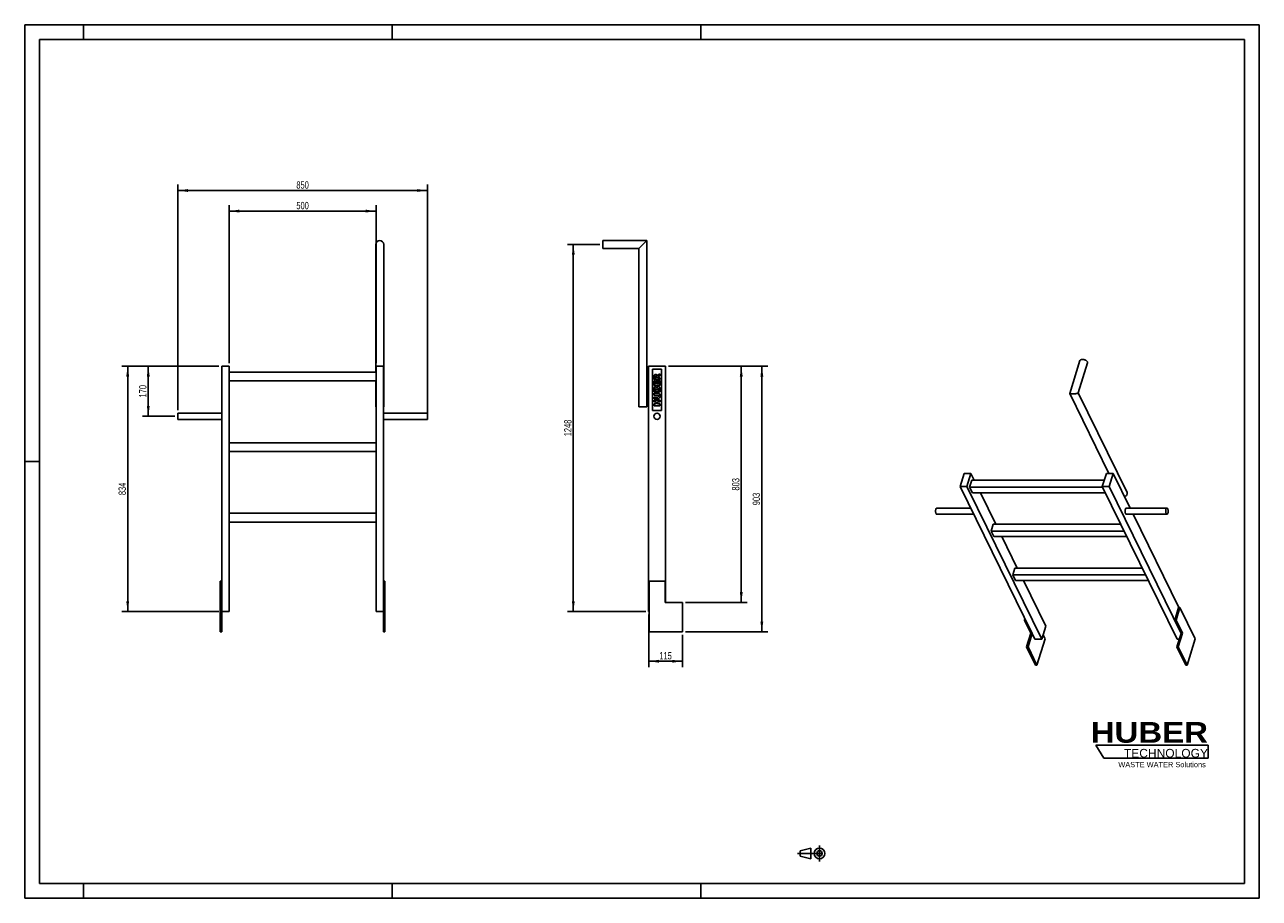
# Model space of a CAD drawing. Header units: millimetres. Extents: x 0 to 4200, y 0 to 2970.
import ezdxf

# ---------------------------------------------------------------- set-up
doc = ezdxf.new("R2010")
doc.units = ezdxf.units.MM
doc.header["$LTSCALE"] = 231
doc.linetypes.add('CENTER', pattern=[0.6, 0.375, -0.075, 0.075, -0.075])
doc.layers.get('0').update_dxf_attribs({"linetype": 'CONTINUOUS'})
for name, color, linetype in [('005_AXIS', 7, 'CONTINUOUS'), ('007_CURVES', 7, 'CONTINUOUS'), ('050_DIMENSIONING', 7, 'CONTINUOUS'), ('HUBER_Logo_BL0', 7, 'CONTINUOUS')]:
    doc.layers.add(name, color=color, linetype=linetype)
doc.styles.get("Standard").update_dxf_attribs({"font": 'txt', "width": 0.7})
doc.styles.add('TEXTSTYLE_2', font='ariblk.ttf')
doc.styles.add('TEXTSTYLE_3', font='arial.ttf')
doc.dimstyles.new('DIMSTYLE_1', dxfattribs={"dimtxt": 25, "dimasz": 35, "dimexe": 2, "dimexo": 1, "dimtad": 1, "dimdec": 1, "dimtxsty": 'STANDARD', "dimblk": '_FILLED', "dimblk1": '_FILLED', "dimblk2": '_FILLED', "dimcen": 0.09, "dimazin": 2, "dimtp": 0.8, "dimtm": 0.8, "dimtfac": 1, "dimtdec": 1, "dimtofl": 0, "dimtmove": 0, "dimatfit": 3, "dimldrblk": '_FILLED', "dimfxl": 1, "dimtolj": 1, "dimarcsym": 0})
doc.dimstyles.new('DIMSTYLE_2', dxfattribs={"dimtxt": 25, "dimasz": 35, "dimexe": 2, "dimexo": 1, "dimtad": 1, "dimdec": 1, "dimtxsty": 'STANDARD', "dimblk": '_FILLED', "dimblk1": '_FILLED', "dimblk2": '_FILLED', "dimcen": 0.09, "dimazin": 2, "dimtp": 1.2, "dimtm": 1.2, "dimtfac": 1, "dimtdec": 1, "dimtofl": 0, "dimtmove": 0, "dimatfit": 3, "dimldrblk": '_FILLED', "dimfxl": 1, "dimtolj": 1, "dimarcsym": 0})
doc.dimstyles.new('DIMSTYLE_3', dxfattribs={"dimtxt": 25, "dimasz": 35, "dimexe": 2, "dimexo": 1, "dimtad": 1, "dimtxsty": 'STANDARD', "dimblk": '_FILLED', "dimblk1": '_FILLED', "dimblk2": '_FILLED', "dimcen": 0.09, "dimazin": 2, "dimtp": 0.5, "dimtm": 0.5, "dimtfac": 1, "dimtofl": 0, "dimtmove": 0, "dimatfit": 3, "dimldrblk": '_FILLED', "dimfxl": 1, "dimtolj": 1, "dimarcsym": 0})
doc.dimstyles.new('DIMSTYLE_4', dxfattribs={"dimtxt": 25, "dimasz": 35, "dimexe": 2, "dimexo": 1, "dimtad": 1, "dimtxsty": 'STANDARD', "dimblk": '_FILLED', "dimblk1": '_FILLED', "dimblk2": '_FILLED', "dimcen": 0.09, "dimazin": 2, "dimtp": 0.8, "dimtm": 0.8, "dimtfac": 1, "dimtofl": 0, "dimtmove": 0, "dimatfit": 3, "dimldrblk": '_FILLED', "dimfxl": 1, "dimtolj": 1, "dimarcsym": 0})
doc.dimstyles.new('DIMSTYLE_5', dxfattribs={"dimtxt": 25, "dimasz": 35, "dimexe": 2, "dimexo": 1, "dimtad": 1, "dimtxsty": 'STANDARD', "dimblk": '_FILLED', "dimblk1": '_FILLED', "dimblk2": '_FILLED', "dimcen": 0.09, "dimazin": 2, "dimtp": 0.3, "dimtm": 0.3, "dimtfac": 1, "dimtofl": 0, "dimtmove": 0, "dimatfit": 3, "dimldrblk": '_FILLED', "dimfxl": 1, "dimtolj": 1, "dimarcsym": 0})

# ---------------------------------------------------------------- blocks, each defined once
blk = doc.blocks.new('HUBER_LOGO_BL0', base_point=(3837.5, 503.7))
at = {"layer": 'HUBER_Logo_BL0', "color": 5, "linetype": 'CONTINUOUS'}
for p, q in [((4026.4, 521), (3643.9, 521)), ((3643.9, 521), (3670.9, 476)), ((4026.4, 521), (4026.4, 476)), ((3670.9, 476), (4026.4, 476))]:
    blk.add_line(p, q, dxfattribs=at)
at = {"layer": 'HUBER_Logo_BL0', "color": 2, "linetype": 'CONTINUOUS', "attachment_point": 3, "line_spacing_factor": 0.78}
for s, insert, char_height, width, style in [('HUBER\\P\\fArial;\\H29.25;TECHNOLOGY ', (4025.4, 599.1), 70.2, 387.672, 'TEXTSTYLE_2'), ('WASTE WATER Solutions', (4018, 463.6), 18, 297.033, 'TEXTSTYLE_3')]:
    blk.add_mtext(s, dxfattribs=dict(at, insert=insert, char_height=char_height, width=width, style=style))
blk = doc.blocks.new('_FILLED')
at = {"color": 0, "linetype": 'BYBLOCK'}
blk.add_solid([(0, 0), (-1, 0.14), (-1, -0.14)], dxfattribs=at)
blk = doc.blocks.new('*D0')
at = {"layer": '050_DIMENSIONING', "color": 2, "linetype": 'CONTINUOUS'}
for p, q in [((695.4, 1818.9), (695.4, 2356.3)), ((1195.4, 1818.9), (1195.4, 2356.3)), ((695.4, 2336.3), (945.4, 2336.3)), ((1195.4, 2336.3), (945.4, 2336.3))]:
    blk.add_line(p, q, dxfattribs=at)
at = {"layer": '050_DIMENSIONING', "color": 2, "linetype": 'CONTINUOUS', "xscale": 35, "yscale": 35, "zscale": 35, "rotation": 180}
blk.add_blockref('_FILLED', (695.4, 2336.3), dxfattribs=at)
at = {"layer": '050_DIMENSIONING', "color": 2, "linetype": 'CONTINUOUS', "xscale": 35, "yscale": 35, "zscale": 35}
blk.add_blockref('_FILLED', (1195.4, 2336.3), dxfattribs=at)
at = {"layer": '050_DIMENSIONING', "color": 2, "linetype": 'CONTINUOUS', "insert": (945.4, 2367.6), "char_height": 25, "width": 85.714, "attachment_point": 2, "line_spacing_factor": 0.9}
blk.add_mtext('500', dxfattribs=at)
blk = doc.blocks.new('*D1')
at = {"layer": '050_DIMENSIONING', "color": 2, "linetype": 'CONTINUOUS'}
for p, q in [((520.4, 1659.5), (520.4, 2426.3)), ((520.4, 2406.3), (945.4, 2406.3)), ((1370.4, 2406.3), (945.4, 2406.3)), ((1370.4, 1648.9), (1370.4, 2426.3))]:
    blk.add_line(p, q, dxfattribs=at)
at = {"layer": '050_DIMENSIONING', "color": 2, "linetype": 'CONTINUOUS', "xscale": 35, "yscale": 35, "zscale": 35, "rotation": 180}
blk.add_blockref('_FILLED', (520.4, 2406.3), dxfattribs=at)
at = {"layer": '050_DIMENSIONING', "color": 2, "linetype": 'CONTINUOUS', "xscale": 35, "yscale": 35, "zscale": 35}
blk.add_blockref('_FILLED', (1370.4, 2406.3), dxfattribs=at)
at = {"layer": '050_DIMENSIONING', "color": 2, "linetype": 'CONTINUOUS', "insert": (945.4, 2437.6), "char_height": 25, "width": 85.714, "attachment_point": 2, "line_spacing_factor": 0.9}
blk.add_mtext('850', dxfattribs=at)
blk = doc.blocks.new('*D2')
at = {"layer": '050_DIMENSIONING', "color": 2, "linetype": 'CONTINUOUS'}
for p, q in [((1956.3, 2222.9), (1846.3, 2222.9)), ((1866.3, 2222.9), (1866.3, 1598.9)), ((1866.3, 974.9), (1866.3, 1598.9)), ((2112.7, 974.9), (1846.3, 974.9))]:
    blk.add_line(p, q, dxfattribs=at)
at = {"layer": '050_DIMENSIONING', "color": 2, "linetype": 'CONTINUOUS', "xscale": 35, "yscale": 35, "zscale": 35}
for p, rotation in [((1866.3, 2222.9), 90), ((1866.3, 974.9), 270)]:
    blk.add_blockref('_FILLED', p, dxfattribs=dict(at, rotation=rotation))
at = {"layer": '050_DIMENSIONING', "color": 2, "linetype": 'CONTINUOUS', "insert": (1835.1, 1598.9), "char_height": 25, "width": 109.821, "attachment_point": 2, "rotation": 90, "line_spacing_factor": 0.9}
blk.add_mtext('1248', dxfattribs=at)
blk = doc.blocks.new('*D3')
at = {"layer": '050_DIMENSIONING', "color": 2, "linetype": 'CONTINUOUS'}
for p, q in [((660.4, 1808.9), (400.4, 1808.9)), ((420.4, 1808.9), (420.4, 1723.9)), ((420.4, 1638.9), (420.4, 1723.9)), ((510.4, 1638.9), (400.4, 1638.9))]:
    blk.add_line(p, q, dxfattribs=at)
at = {"layer": '050_DIMENSIONING', "color": 2, "linetype": 'CONTINUOUS', "xscale": 35, "yscale": 35, "zscale": 35}
for p, rotation in [((420.4, 1808.9), 90), ((420.4, 1638.9), 270)]:
    blk.add_blockref('_FILLED', p, dxfattribs=dict(at, rotation=rotation))
at = {"layer": '050_DIMENSIONING', "color": 2, "linetype": 'CONTINUOUS', "insert": (389.2, 1723.9), "char_height": 25, "width": 80.357, "attachment_point": 2, "rotation": 90, "line_spacing_factor": 0.9}
blk.add_mtext('170', dxfattribs=at)
blk = doc.blocks.new('*D4')
at = {"layer": '050_DIMENSIONING', "color": 2, "linetype": 'CONTINUOUS'}
for p, q in [((660.4, 1808.9), (330.4, 1808.9)), ((350.4, 1808.9), (350.4, 1391.9)), ((350.4, 974.9), (350.4, 1391.9)), ((660.4, 974.9), (330.4, 974.9))]:
    blk.add_line(p, q, dxfattribs=at)
at = {"layer": '050_DIMENSIONING', "color": 2, "linetype": 'CONTINUOUS', "xscale": 35, "yscale": 35, "zscale": 35}
for p, rotation in [((350.4, 1808.9), 90), ((350.4, 974.9), 270)]:
    blk.add_blockref('_FILLED', p, dxfattribs=dict(at, rotation=rotation))
at = {"layer": '050_DIMENSIONING', "color": 2, "linetype": 'CONTINUOUS', "insert": (319.2, 1391.9), "char_height": 25, "width": 85.714, "attachment_point": 2, "rotation": 90, "line_spacing_factor": 0.9}
blk.add_mtext('834', dxfattribs=at)
blk = doc.blocks.new('*D5')
at = {"layer": '050_DIMENSIONING', "color": 2, "linetype": 'CONTINUOUS'}
for p, q in [((2122.7, 964.9), (2122.7, 785.9)), ((2237.7, 895.9), (2237.7, 785.9)), ((2122.7, 805.9), (2180.2, 805.9)), ((2237.7, 805.9), (2180.2, 805.9))]:
    blk.add_line(p, q, dxfattribs=at)
at = {"layer": '050_DIMENSIONING', "color": 2, "linetype": 'CONTINUOUS', "xscale": 35, "yscale": 35, "zscale": 35, "rotation": 180}
blk.add_blockref('_FILLED', (2122.7, 805.9), dxfattribs=at)
at = {"layer": '050_DIMENSIONING', "color": 2, "linetype": 'CONTINUOUS', "xscale": 35, "yscale": 35, "zscale": 35}
blk.add_blockref('_FILLED', (2237.7, 805.9), dxfattribs=at)
at = {"layer": '050_DIMENSIONING', "color": 2, "linetype": 'CONTINUOUS', "insert": (2180.2, 837.1), "char_height": 25, "width": 69.643, "attachment_point": 2, "line_spacing_factor": 0.9}
blk.add_mtext('115', dxfattribs=at)
blk = doc.blocks.new('*D6')
at = {"layer": '050_DIMENSIONING', "color": 2, "linetype": 'CONTINUOUS'}
for p, q in [((2189.7, 1808.9), (2457.7, 1808.9)), ((2437.7, 1808.9), (2437.7, 1407.4)), ((2437.7, 1005.9), (2437.7, 1407.4)), ((2247.7, 1005.9), (2457.7, 1005.9))]:
    blk.add_line(p, q, dxfattribs=at)
at = {"layer": '050_DIMENSIONING', "color": 2, "linetype": 'CONTINUOUS', "xscale": 35, "yscale": 35, "zscale": 35}
for p, rotation in [((2437.7, 1808.9), 90), ((2437.7, 1005.9), 270)]:
    blk.add_blockref('_FILLED', p, dxfattribs=dict(at, rotation=rotation))
at = {"layer": '050_DIMENSIONING', "color": 2, "linetype": 'CONTINUOUS', "insert": (2406.4, 1407.4), "char_height": 25, "width": 85.714, "attachment_point": 2, "rotation": 90, "line_spacing_factor": 0.9}
blk.add_mtext('803', dxfattribs=at)
blk = doc.blocks.new('*D7')
at = {"layer": '050_DIMENSIONING', "color": 2, "linetype": 'CONTINUOUS'}
for p, q in [((2189.7, 1808.9), (2527.7, 1808.9)), ((2507.7, 1808.9), (2507.7, 1357.4)), ((2507.7, 905.9), (2507.7, 1357.4)), ((2247.7, 905.9), (2527.7, 905.9))]:
    blk.add_line(p, q, dxfattribs=at)
at = {"layer": '050_DIMENSIONING', "color": 2, "linetype": 'CONTINUOUS', "xscale": 35, "yscale": 35, "zscale": 35}
for p, rotation in [((2507.7, 1808.9), 90), ((2507.7, 905.9), 270)]:
    blk.add_blockref('_FILLED', p, dxfattribs=dict(at, rotation=rotation))
at = {"layer": '050_DIMENSIONING', "color": 2, "linetype": 'CONTINUOUS', "insert": (2476.4, 1357.4), "char_height": 25, "width": 85.714, "attachment_point": 2, "rotation": 90, "line_spacing_factor": 0.9}
blk.add_mtext('903', dxfattribs=at)
blk = doc.blocks.new('PROJEKTIONSMETHODE_1_BL1', base_point=(2680, 152.5))
at = {"color": 2, "linetype": 'CONTINUOUS'}
for p, q in [((2637.8, 161.7), (2674.5, 170.8)), ((2674.5, 134.2), (2674.5, 170.8)), ((2637.8, 143.3), (2637.8, 161.7)), ((2637.8, 143.3), (2674.5, 134.2))]:
    blk.add_line(p, q, dxfattribs=at)
at = {"color": 2, "linetype": 'CENTER'}
for p, q in [((2703.8, 180), (2703.8, 125)), ((2628.7, 152.5), (2731.3, 152.5))]:
    blk.add_line(p, q, dxfattribs=at)
at = {"color": 2, "linetype": 'CONTINUOUS'}
for radius in [18.3, 9.17]:
    blk.add_circle((2703.8, 152.5), radius, dxfattribs=at)

msp = doc.modelspace()

# ---------------------------------------------------------------- linework, layer by layer
at = {"color": 7, "linetype": 'CONTINUOUS'}
for p, q in [((0, 2970), (4200, 2970)), ((0, 0), (0, 2970)), ((4200, 0), (4200, 2970)), ((1966.306, 2234.301), (1966.306, 2236.301)), ((2116.356, 2236.301), (1966.306, 2236.301)), ((1966.306, 2234.287), (1966.306, 2234.301)), ((1966.306, 2222.851), (1966.306, 2234.287)), ((2102.906, 2222.851), (2116.356, 2236.301)), ((2116.356, 1671.351), (2116.356, 2236.301)), ((1194.477, 1788.851), (1194.477, 2222.851)), ((1221.377, 1671.351), (1221.377, 2222.851)), ((1966.306, 2211.416), (1966.306, 2222.851)), ((1966.306, 2211.401), (1966.306, 2211.416)), ((1966.306, 2209.401), (1966.306, 2211.401)), ((2089.456, 2209.401), (1966.306, 2209.401)), ((2089.456, 2209.401), (2102.906, 2222.851)), ((2089.456, 1671.351), (2089.456, 2209.401)), ((670.427, 1808.851), (695.427, 1808.851)), ((670.427, 1005.851), (670.427, 1808.851)), ((695.427, 1808.851), (695.427, 974.851)), ((1195.427, 1808.851), (1220.427, 1808.851)), ((1195.427, 1808.851), (1195.427, 974.851)), ((1220.427, 1005.851), (1220.427, 1808.851)), ((2122.656, 1808.851), (2179.656, 1808.851)), ((2122.656, 1808.851), (2122.656, 974.851)), ((2179.656, 1005.851), (2179.656, 1808.851)), ((3555.228, 1715.905), (3589.841, 1827.912)), ((3584.074, 1718.141), (3615.542, 1819.97)), ((695.427, 1788.851), (1195.427, 1788.851)), ((1195.427, 1758.851), (695.427, 1758.851)), ((1194.477, 1671.351), (1194.477, 1758.851)), ((3688.522, 1444.121), (3555.243, 1715.715)), ((3584.022, 1717.972), (3584.074, 1718.141)), ((3584.085, 1718.003), (3584.052, 1718.07)), ((3749.93, 1380.046), (3584.085, 1718.003)), ((1194.477, 1671.351), (1195.427, 1671.351)), ((1220.427, 1671.351), (1221.377, 1671.351)), ((2089.456, 1671.351), (2091.456, 1671.351)), ((2091.456, 1671.351), (2091.47, 1671.351)), ((2091.47, 1671.351), (2102.906, 1671.351)), ((2102.906, 1671.351), (2114.341, 1671.351)), ((2114.341, 1671.351), (2114.356, 1671.351)), ((2114.356, 1671.351), (2116.356, 1671.351)), ((695.427, 1548.851), (1195.427, 1548.851)), ((1195.427, 1518.851), (695.427, 1518.851)), ((3196.061, 1444.121), (3182.264, 1399.472)), ((3219.088, 1444.121), (3196.061, 1444.121)), ((3205.29, 1399.472), (3219.088, 1444.121)), ((3219.088, 1444.121), (3230.378, 1421.114)), ((3679.618, 1444.121), (3665.821, 1399.472)), ((3702.645, 1444.121), (3679.618, 1444.121)), ((3688.847, 1399.472), (3702.645, 1444.121)), ((3702.645, 1444.121), (3760.231, 1326.773)), ((3427.212, 900.319), (3182.264, 1399.472)), ((3182.264, 1399.472), (3205.29, 1399.472)), ((3205.29, 1399.472), (3240.976, 1326.751)), ((3221.921, 1421.114), (3214.659, 1397.614)), ((3214.659, 1397.614), (3223.81, 1378.966)), ((3214.659, 1397.614), (3666.732, 1397.614)), ((3221.921, 1421.114), (3672.509, 1421.114)), ((3665.821, 1399.472), (3920.225, 881.049)), ((3665.821, 1399.472), (3688.847, 1399.472)), ((3933.796, 900.319), (3688.847, 1399.472)), ((3675.883, 1378.966), (3223.81, 1378.966)), ((3251.061, 1378.966), (3303.588, 1271.928)), ((695.427, 1308.851), (1195.427, 1308.851)), ((3240.976, 1326.751), (3459.695, 881.049)), ((3770.684, 1305.473), (3926.207, 988.549)), ((1195.427, 1278.851), (695.427, 1278.851)), ((3295.131, 1271.928), (3287.869, 1248.428)), ((3295.131, 1271.928), (3728.41, 1271.928)), ((3287.869, 1248.428), (3297.02, 1229.78)), ((3287.869, 1248.428), (3739.942, 1248.428)), ((3749.093, 1229.78), (3297.02, 1229.78)), ((3324.271, 1229.78), (3376.798, 1122.741)), ((3361.079, 1099.242), (3368.341, 1122.741)), ((3361.079, 1099.242), (3370.23, 1080.593)), ((3361.079, 1099.242), (3813.152, 1099.242)), ((3368.341, 1122.741), (3801.62, 1122.741)), ((670.427, 1077.851), (665.427, 1077.851)), ((665.427, 1077.851), (665.427, 1005.851)), ((1225.427, 1077.851), (1220.427, 1077.851)), ((1225.427, 1077.851), (1225.427, 1005.851)), ((2124.156, 1077.851), (2178.656, 1077.851)), ((2178.656, 1077.851), (2178.656, 1005.851)), ((3822.303, 1080.593), (3370.23, 1080.593)), ((3397.481, 1080.593), (3473.493, 925.698)), ((665.427, 1005.851), (670.427, 1005.851)), ((665.427, 1005.851), (665.427, 905.851)), ((670.427, 905.851), (670.427, 1005.851)), ((695.427, 974.851), (670.427, 974.851)), ((1220.427, 974.851), (1195.427, 974.851)), ((1220.427, 1005.851), (1225.427, 1005.851)), ((1220.427, 1005.851), (1220.427, 905.851)), ((1225.427, 905.851), (1225.427, 1005.851)), ((2122.656, 974.851), (2124.156, 974.851)), ((2237.656, 1005.851), (2178.656, 1005.851)), ((2237.656, 1005.851), (2237.656, 905.851)), ((3912.075, 945.858), (3925.267, 988.549)), ((3929.873, 988.549), (3916.68, 945.858)), ((3929.873, 988.549), (3925.267, 988.549)), ((3402.423, 950.833), (3400.886, 945.858)), ((3400.886, 945.858), (3422.849, 901.102)), ((3404.865, 945.858), (3400.886, 945.858)), ((3459.695, 881.049), (3473.493, 925.698)), ((3916.68, 945.858), (3912.075, 945.858)), ((3912.075, 945.858), (3934.038, 901.102)), ((3916.68, 945.858), (3938.643, 901.102)), ((3408.567, 854.886), (3422.849, 901.102)), ((3413.172, 854.886), (3427.212, 900.319)), ((3422.849, 901.102), (3426.828, 901.102)), ((3427.212, 900.319), (3436.668, 881.049)), ((3471.151, 881.632), (3464.232, 895.731)), ((3919.756, 854.886), (3933.796, 900.319)), ((3924.361, 854.886), (3938.643, 901.102)), ((3934.038, 901.102), (3933.796, 900.319)), ((3934.038, 901.102), (3938.643, 901.102)), ((3408.567, 854.886), (3439.071, 792.725)), ((3408.567, 854.886), (3413.172, 854.886)), ((3443.677, 792.725), (3413.172, 854.886)), ((3459.695, 881.049), (3436.668, 881.049)), ((3919.756, 854.886), (3950.26, 792.725)), ((3919.756, 854.886), (3924.361, 854.886)), ((3927.841, 881.049), (3920.225, 881.049)), ((3954.865, 792.725), (3924.361, 854.886)), ((0, 0), (4200, 0))]:
    msp.add_line(p, q, dxfattribs=at)
at = {"color": 3, "linetype": 'CONTINUOUS'}
for p, q in [((0, 2970), (0, 0)), ((4200, 2970), (0, 2970)), ((200, 2970), (200, 2920)), ((1250, 2970), (1250, 2920)), ((2300, 2970), (2300, 2920)), ((4200, 2970), (4200, 0)), ((0, 1485), (50, 1485)), ((200, 0), (200, 50)), ((1250, 0), (1250, 50)), ((2300, 0), (2300, 50)), ((4200, 0), (0, 0))]:
    msp.add_line(p, q, dxfattribs=at)
at = {"color": 5, "linetype": 'CONTINUOUS'}
for p, q in [((50, 2920), (50, 50)), ((4150, 2920), (50, 2920)), ((4150, 50), (4150, 2920)), ((50, 50), (4150, 50))]:
    msp.add_line(p, q, dxfattribs=at)
at = {"color": 7, "linetype": 'CONTINUOUS'}
for start, end in [(90, 180), (0, 90)]:
    msp.add_arc((1207.927, 2222.851), 13.45, start, end, dxfattribs=at)
for points, knots in [([(3589.841, 1827.912), (3589.943, 1828.243), (3590.233, 1828.894), (3591.143, 1830.095), (3592.889, 1831.3), (3595.552, 1832.133), (3597.536, 1832.302), (3598.589, 1832.302)], [0, 0, 0, 0, 0.09985661, 0.20326446, 0.43080614, 0.69658884, 1, 1, 1, 1]), ([(3598.589, 1832.302), (3599.692, 1832.302), (3601.949, 1832.101), (3605.262, 1831.292), (3608.413, 1830.017), (3611.203, 1828.356), (3613.456, 1826.41), (3615.037, 1824.291), (3615.715, 1822.395), (3615.766, 1820.959), (3615.64, 1820.288), (3615.542, 1819.97)], [0, 0, 0, 0, 0.14175832, 0.28946124, 0.43661396, 0.57679614, 0.70458472, 0.81664182, 0.9131602, 0.95728244, 1, 1, 1, 1]), ([(3555.243, 1715.715), (3555.281, 1715.639), (3555.451, 1715.489), (3555.82, 1715.327), (3556.375, 1715.171), (3557.528, 1714.964), (3559.518, 1714.8), (3561.256, 1714.763), (3562.266, 1714.763)], [0, 0, 0, 0, 0.03539199, 0.0898649, 0.1685423, 0.2748006, 0.57855557, 1, 1, 1, 1]), ([(3562.266, 1714.763), (3564.367, 1714.763), (3568.397, 1714.928), (3573.926, 1715.441), (3577.937, 1716.019), (3580.492, 1716.535), (3581.546, 1716.8), (3582.013, 1716.938)], [0, 0, 0, 0, 0.31645203, 0.60723513, 0.83644233, 0.92652448, 1, 1, 1, 1]), ([(3582.013, 1716.938), (3582.283, 1717.018), (3582.76, 1717.171), (3583.376, 1717.426), (3583.795, 1717.666), (3583.991, 1717.871), (3584.022, 1717.972)], [0, 0, 0, 0, 0.36576173, 0.65378513, 0.86318109, 1, 1, 1, 1]), ([(3741.431, 1365.083), (3743.081, 1365.81), (3746.091, 1367.684), (3748.936, 1370.983), (3750.261, 1373.906), (3750.72, 1376.063), (3750.642, 1378.154), (3750.221, 1379.453), (3749.93, 1380.046)], [0, 0, 0, 0, 0.28454411, 0.55094915, 0.67337444, 0.78785913, 0.89579801, 1, 1, 1, 1])]:
    msp.add_open_spline(points, degree=3, knots=knots, dxfattribs=at)
msp.add_open_spline([(3555.228, 1715.905), (3555.209, 1715.845), (3555.215, 1715.772), (3555.243, 1715.715)], degree=3, dxfattribs=at)
at = {"layer": '005_AXIS', "color": 7, "linetype": 'CONTINUOUS'}
for p, q in [((520.427, 1638.851), (520.427, 1649.501)), ((670.427, 1649.501), (520.427, 1649.501)), ((520.427, 1628.201), (520.427, 1638.851)), ((1220.427, 1649.501), (1370.427, 1649.501)), ((1370.427, 1649.501), (1370.427, 1638.851)), ((1370.427, 1638.851), (1370.427, 1628.201)), ((670.427, 1628.201), (520.427, 1628.201)), ((1220.427, 1628.201), (1370.427, 1628.201)), ((3217.939, 1326.773), (3102.86, 1326.773)), ((3228.391, 1305.473), (3102.86, 1305.473)), ((3747.603, 1326.773), (3885.762, 1326.773)), ((3747.603, 1305.473), (3885.762, 1305.473)), ((2124.156, 1077.851), (2124.156, 905.851)), ((3982.34, 881.632), (3929.873, 988.549)), ((665.427, 905.851), (670.427, 905.851)), ((1220.427, 905.851), (1225.427, 905.851)), ((2124.156, 905.851), (2237.656, 905.851)), ((3471.151, 881.632), (3443.677, 792.725)), ((3982.34, 881.632), (3954.865, 792.725)), ((3439.071, 792.725), (3443.677, 792.725)), ((3950.26, 792.725), (3954.865, 792.725))]:
    msp.add_line(p, q, dxfattribs=at)
for start, end in [(0, 180), (180, 360)]:
    msp.add_arc((2151.156, 1638.851), 10.65, start, end, dxfattribs=at)
for points, knots in [([(3100.282, 1307.78), (3099.907, 1308.546), (3099.309, 1310.321), (3098.804, 1313.227), (3098.652, 1316.398), (3098.867, 1319.545), (3099.428, 1322.378), (3100.181, 1324.403), (3100.953, 1325.627), (3101.544, 1326.267), (3102.181, 1326.675), (3102.644, 1326.773), (3102.86, 1326.773)], [0, 0, 0, 0, 0.12346892, 0.26911552, 0.42616208, 0.58211516, 0.72463759, 0.84346088, 0.89210784, 0.93346397, 0.96860664, 1, 1, 1, 1]), ([(3102.86, 1305.473), (3102.624, 1305.473), (3102.116, 1305.591), (3101.429, 1306.074), (3100.8, 1306.824), (3100.451, 1307.438), (3100.282, 1307.78)], [0, 0, 0, 0, 0.19544252, 0.41791589, 0.68405266, 1, 1, 1, 1]), ([(3747.603, 1326.773), (3747.386, 1326.773), (3746.924, 1326.675), (3746.287, 1326.267), (3745.696, 1325.627), (3744.924, 1324.403), (3744.171, 1322.378), (3743.609, 1319.545), (3743.394, 1316.398), (3743.547, 1313.227), (3744.052, 1310.321), (3744.649, 1308.546), (3745.025, 1307.78)], [0, 0, 0, 0, 0.03139335, 0.06653602, 0.10789214, 0.15653911, 0.27536243, 0.41788485, 0.57383792, 0.73088448, 0.87653108, 1, 1, 1, 1]), ([(3745.025, 1307.78), (3745.193, 1307.438), (3745.542, 1306.824), (3746.172, 1306.074), (3746.859, 1305.591), (3747.367, 1305.473), (3747.603, 1305.473)], [0, 0, 0, 0, 0.31594734, 0.58208415, 0.80455751, 1, 1, 1, 1]), ([(3885.762, 1326.773), (3885.545, 1326.773), (3885.083, 1326.675), (3884.446, 1326.267), (3883.855, 1325.627), (3883.083, 1324.403), (3882.33, 1322.378), (3881.768, 1319.545), (3881.553, 1316.398), (3881.706, 1313.227), (3882.211, 1310.321), (3882.809, 1308.546), (3883.184, 1307.78)], [0, 0, 0, 0, 0.03139336, 0.06653603, 0.10789216, 0.15653912, 0.27536241, 0.41788484, 0.57383792, 0.73088448, 0.87653108, 1, 1, 1, 1]), ([(3883.184, 1307.78), (3883.352, 1307.438), (3883.701, 1306.824), (3884.331, 1306.074), (3885.018, 1305.591), (3885.526, 1305.473), (3885.762, 1305.473)], [0, 0, 0, 0, 0.31594734, 0.58208411, 0.80455748, 1, 1, 1, 1]), ([(3888.34, 1324.465), (3888.172, 1324.808), (3887.823, 1325.422), (3887.194, 1326.171), (3886.507, 1326.654), (3885.998, 1326.773), (3885.762, 1326.773)], [0, 0, 0, 0, 0.31594734, 0.58208411, 0.80455748, 1, 1, 1, 1]), ([(3885.762, 1305.473), (3885.979, 1305.473), (3886.442, 1305.571), (3887.079, 1305.979), (3887.669, 1306.618), (3888.442, 1307.843), (3889.194, 1309.867), (3889.756, 1312.701), (3889.971, 1315.847), (3889.819, 1319.018), (3889.314, 1321.924), (3888.716, 1323.7), (3888.34, 1324.465)], [0, 0, 0, 0, 0.03139336, 0.06653603, 0.10789216, 0.15653912, 0.27536241, 0.41788484, 0.57383792, 0.73088448, 0.87653108, 1, 1, 1, 1])]:
    msp.add_open_spline(points, degree=3, knots=knots, dxfattribs=at)
at = {"layer": '007_CURVES', "color": 4, "linetype": 'CONTINUOUS'}
for p, q in [((2136.156, 1798.851), (2136.156, 1658.851)), ((2166.156, 1798.851), (2136.156, 1798.851)), ((2141.156, 1773.572), (2141.156, 1763.272)), ((2145.194, 1769.479), (2145.194, 1772.194)), ((2149.259, 1769.479), (2145.194, 1769.479)), ((2149.259, 1772.085), (2149.259, 1769.479)), ((2153.038, 1769.479), (2153.038, 1770.025)), ((2161.156, 1769.479), (2153.038, 1769.479)), ((2155.044, 1772.658), (2161.156, 1775.959)), ((2161.156, 1782.944), (2155.371, 1779.943)), ((2161.156, 1775.959), (2161.156, 1782.944)), ((2161.156, 1763.272), (2161.156, 1769.479)), ((2166.156, 1658.851), (2166.156, 1798.851)), ((2141.156, 1763.272), (2161.156, 1763.272)), ((2145.426, 1759.561), (2141.156, 1759.561)), ((2141.156, 1759.561), (2141.156, 1742.999)), ((2141.156, 1742.999), (2161.156, 1742.999)), ((2141.156, 1732.862), (2141.156, 1721.293)), ((2145.207, 1727.528), (2145.207, 1730.257)), ((2149, 1727.528), (2145.207, 1727.528)), ((2145.426, 1749.192), (2145.426, 1759.561)), ((2148.604, 1749.192), (2145.426, 1749.192)), ((2152.683, 1758.81), (2148.604, 1758.81)), ((2148.604, 1758.81), (2148.604, 1749.192)), ((2149, 1730.216), (2149, 1727.528)), ((2152.683, 1749.192), (2152.683, 1758.81)), ((2156.626, 1749.192), (2152.683, 1749.192)), ((2152.806, 1727.528), (2152.806, 1730.666)), ((2156.858, 1727.528), (2152.806, 1727.528)), ((2161.156, 1759.861), (2156.626, 1759.861)), ((2156.626, 1759.861), (2156.626, 1749.192)), ((2156.858, 1730.679), (2156.858, 1727.528)), ((2161.156, 1742.999), (2161.156, 1759.861)), ((2161.156, 1721.293), (2161.156, 1731.962)), ((2141.156, 1721.293), (2161.156, 1721.293)), ((2153.079, 1717.187), (2141.156, 1717.187)), ((2141.156, 1717.187), (2141.156, 1711.02)), ((2141.156, 1711.02), (2153.366, 1711.02)), ((2153.366, 1704.186), (2141.156, 1704.186)), ((2141.156, 1704.186), (2141.156, 1698.019)), ((2141.156, 1698.019), (2153.079, 1698.019)), ((2161.156, 1693.899), (2141.156, 1693.899)), ((2141.156, 1693.899), (2141.156, 1687.692)), ((2141.156, 1687.692), (2148.154, 1687.692)), ((2148.154, 1680.939), (2141.156, 1680.939)), ((2141.156, 1680.939), (2141.156, 1674.759)), ((2148.154, 1687.692), (2148.154, 1680.939)), ((2153.065, 1680.939), (2153.065, 1687.692)), ((2153.065, 1687.692), (2161.156, 1687.692)), ((2161.156, 1680.939), (2153.065, 1680.939)), ((2161.156, 1687.692), (2161.156, 1693.899)), ((2161.156, 1674.759), (2161.156, 1680.939)), ((2136.156, 1658.851), (2166.156, 1658.851)), ((2141.156, 1674.759), (2161.156, 1674.759))]:
    msp.add_line(p, q, dxfattribs=at)
for points in [[(2141.156, 1773.572), (2141.156, 1775.482), (2141.319, 1776.941), (2141.647, 1777.951)], [(2141.647, 1777.951), (2141.974, 1778.96), (2142.588, 1779.765), (2143.478, 1780.388)], [(2143.478, 1780.388), (2144.362, 1781.007), (2145.439, 1781.321), (2146.708, 1781.321)], [(2145.716, 1774.496), (2145.371, 1774.09), (2145.194, 1773.312), (2145.194, 1772.194)], [(2147.199, 1775.113), (2146.558, 1775.113), (2146.067, 1774.909), (2145.716, 1774.496)], [(2146.708, 1781.321), (2147.827, 1781.321), (2148.782, 1781.075), (2149.59, 1780.603)], [(2148.361, 1774.721), (2148.031, 1774.977), (2147.636, 1775.113), (2147.199, 1775.113)], [(2148.995, 1773.724), (2148.904, 1774.131), (2148.7, 1774.458), (2148.361, 1774.721)], [(2149.259, 1772.085), (2149.259, 1772.357), (2149.177, 1772.903), (2148.995, 1773.724)], [(2149.59, 1780.603), (2150.392, 1780.134), (2151.046, 1779.479), (2151.547, 1778.652)], [(2151.547, 1778.652), (2151.865, 1778.128), (2152.124, 1777.405), (2152.329, 1776.478)], [(2152.329, 1776.478), (2152.588, 1777.214), (2152.834, 1777.76), (2153.075, 1778.09)], [(2153.512, 1771.531), (2153.202, 1771.089), (2153.038, 1770.584), (2153.038, 1770.025)], [(2153.075, 1778.09), (2153.243, 1778.319), (2153.584, 1778.647), (2154.13, 1779.082)], [(2155.044, 1772.658), (2154.254, 1772.231), (2153.748, 1771.866), (2153.512, 1771.531)], [(2154.13, 1779.082), (2154.662, 1779.506), (2155.071, 1779.793), (2155.371, 1779.943)], [(2141.156, 1732.862), (2141.156, 1734.786), (2141.633, 1736.259), (2142.588, 1737.296)], [(2142.588, 1737.296), (2143.543, 1738.333), (2144.73, 1738.851), (2146.135, 1738.851)], [(2145.698, 1732.221), (2145.371, 1731.839), (2145.207, 1731.184), (2145.207, 1730.257)], [(2147.063, 1732.794), (2146.49, 1732.794), (2146.026, 1732.603), (2145.698, 1732.221)], [(2146.135, 1738.851), (2147.322, 1738.851), (2148.331, 1738.483), (2149.18, 1737.749)], [(2148.509, 1732.221), (2148.181, 1732.603), (2147.69, 1732.794), (2147.063, 1732.794)], [(2149, 1730.216), (2149, 1731.171), (2148.836, 1731.839), (2148.509, 1732.221)], [(2149.18, 1737.749), (2149.75, 1737.255), (2150.187, 1736.532), (2150.514, 1735.591)], [(2150.514, 1735.591), (2150.869, 1737.023), (2151.456, 1738.074), (2152.301, 1738.756)], [(2152.301, 1738.756), (2153.147, 1739.438), (2154.198, 1739.779), (2155.467, 1739.779)], [(2153.352, 1732.93), (2152.997, 1732.494), (2152.806, 1731.744), (2152.806, 1730.666)], [(2154.771, 1733.585), (2154.184, 1733.585), (2153.707, 1733.367), (2153.352, 1732.93)], [(2156.299, 1732.93), (2155.917, 1733.367), (2155.412, 1733.585), (2154.771, 1733.585)], [(2155.467, 1739.779), (2156.503, 1739.779), (2157.445, 1739.533), (2158.262, 1739.054)], [(2156.858, 1730.679), (2156.858, 1731.744), (2156.681, 1732.494), (2156.299, 1732.93)], [(2158.262, 1739.054), (2159.095, 1738.565), (2159.75, 1737.91), (2160.229, 1737.078)], [(2160.229, 1737.078), (2160.528, 1736.559), (2160.746, 1735.768), (2160.886, 1734.732)], [(2160.886, 1734.732), (2161.074, 1733.34), (2161.156, 1732.412), (2161.156, 1731.962)], [(2153.079, 1717.187), (2154.266, 1717.187), (2155.371, 1716.996), (2156.422, 1716.628)], [(2156.463, 1698.59), (2155.18, 1698.21), (2154.061, 1698.019), (2153.079, 1698.019)], [(2155.93, 1710.106), (2155.33, 1710.707), (2154.471, 1711.02), (2153.366, 1711.02)], [(2153.366, 1704.186), (2154.457, 1704.186), (2155.303, 1704.486), (2155.917, 1705.086)], [(2155.917, 1705.086), (2156.531, 1705.686), (2156.831, 1706.532), (2156.831, 1707.61)], [(2156.831, 1707.61), (2156.831, 1708.674), (2156.531, 1709.506), (2155.93, 1710.106)], [(2156.422, 1716.628), (2157.472, 1716.259), (2158.386, 1715.686), (2159.177, 1714.895)], [(2158.765, 1699.905), (2158.018, 1699.261), (2157.254, 1698.824), (2156.463, 1698.59)], [(2160.49, 1702.029), (2160.078, 1701.252), (2159.505, 1700.543), (2158.765, 1699.905)], [(2159.177, 1714.895), (2159.969, 1714.104), (2160.514, 1713.285), (2160.829, 1712.421)], [(2161.292, 1704.909), (2161.156, 1703.763), (2160.896, 1702.794), (2160.49, 1702.029)], [(2160.829, 1712.421), (2161.265, 1711.225), (2161.497, 1709.779), (2161.497, 1708.101)], [(2161.497, 1708.101), (2161.497, 1707.119), (2161.428, 1706.055), (2161.292, 1704.909)]]:
    msp.add_open_spline(points, degree=3, dxfattribs=at)

# ---------------------------------------------------------------- block references
at = {"color": 2, "linetype": 'CONTINUOUS'}
msp.add_blockref('PROJEKTIONSMETHODE_1_BL1', (2680, 152.5), dxfattribs=at)
at = {"layer": 'HUBER_Logo_BL0'}
msp.add_blockref('HUBER_LOGO_BL0', (3837.497, 503.742), dxfattribs=at)

# ---------------------------------------------------------------- dimensions: what is measured, and where the dimension line sits
at = {"layer": '050_DIMENSIONING', "color": 2, "linetype": 'CONTINUOUS'}
for base, p1, p2, dimstyle, picture, middle in [((1370.427, 2406.301), (520.427, 1658.501), (1370.427, 1647.851), 'DIMSTYLE_1', '*D1', (941.856, 2406.301)), ((1195.427, 2336.301), (695.427, 1817.851), (1195.427, 1817.851), 'DIMSTYLE_1', '*D0', (941.856, 2336.301)), ((2237.656, 805.851), (2122.656, 965.851), (2237.656, 896.851), 'DIMSTYLE_5', '*D5', (2176.584, 805.851))]:
    dim = msp.add_linear_dim(base=base, p1=p1, p2=p2, dimstyle=dimstyle, dxfattribs=at)
    dim.commit()
    dim.dimension.update_dxf_attribs({"geometry": picture, "text_midpoint": middle, "dimtype": 160})
for base, p1, p2, dimstyle, picture, middle in [((1866.306, 974.851), (1957.306, 2222.851), (2113.656, 974.851), 'DIMSTYLE_2', '*D2', (1866.306, 1595.28)), ((350.427, 974.851), (661.427, 1808.851), (661.427, 974.851), 'DIMSTYLE_4', '*D4', (350.427, 1388.28)), ((420.427, 1638.851), (661.427, 1808.851), (511.427, 1638.851), 'DIMSTYLE_3', '*D3', (420.427, 1720.28)), ((2437.656, 1005.851), (2188.656, 1808.851), (2246.656, 1005.851), 'DIMSTYLE_4', '*D6', (2437.656, 1403.78)), ((2507.656, 905.851), (2188.656, 1808.851), (2246.656, 905.851), 'DIMSTYLE_4', '*D7', (2507.656, 1353.78))]:
    dim = msp.add_linear_dim(base=base, p1=p1, p2=p2, angle=270, dimstyle=dimstyle, dxfattribs=at)
    dim.commit()
    dim.dimension.update_dxf_attribs({"geometry": picture, "text_midpoint": middle, "dimtype": 160})

doc.saveas('drawing.dxf')
